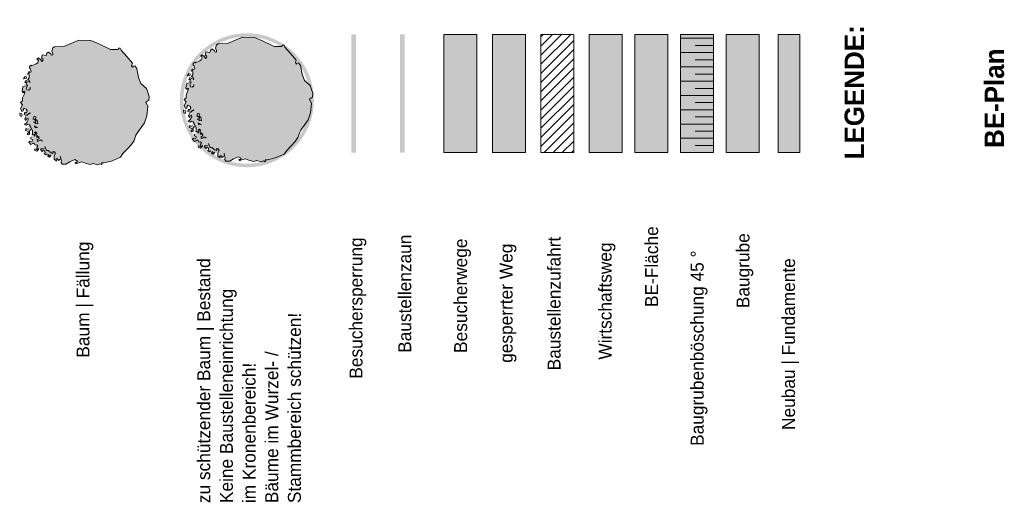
# Model space of a CAD drawing. Extents: x -22247 to 536407, y -187892 to 17509.
# Tile 74 of 75: x 536254 to 536406, y -187140 to -187065. Entities that reach past the tile are written whole.
import ezdxf
from ezdxf.lldxf.tags import DXFTag

# ---------------------------------------------------------------- set-up
doc = ezdxf.new("R2010")
doc.units = 0
doc.header["$LTSCALE"] = 50
doc.layers.get('0').update_dxf_attribs({"lineweight": 25})
doc.styles.add('ERSTELLTER_STIL_2', font='GOTHIC.TTF')
doc.styles.add('ERSTELLTER_STIL_3', font='txt')
tags = doc.linetypes.add('Abbruch 2', pattern='A,0,[1,452 04 Wandabwicklung Innen _ Süd1.shx,S=8.73016e-05,R=0,X=0,Y=0],-0.012,0', length=0.012).pattern_tags.tags
tags[14:15] = [DXFTag(74, 4), DXFTag(75, 0), DXFTag(340, '0'), DXFTag(46, 1.0), DXFTag(50, 0.0), DXFTag(44, 0.0), DXFTag(45, 0.0)]
tags[12:13] = [DXFTag(74, 4), DXFTag(75, 0), DXFTag(340, '0'), DXFTag(46, 1.0), DXFTag(50, 0.0), DXFTag(44, 0.0), DXFTag(45, 0.0)]

# ---------------------------------------------------------------- blocks, each defined once
blk = doc.blocks.new('-X434', base_point=(536.37692, -187.30736))
at = {"color": 32, "linetype": 'Continuous', "lineweight": 18, "ltscale": 0.00105, "true_color": 0xcd6000}
for p, q in [((536.36097, -187.06831), (536.35588, -187.06831)), ((536.36097, -187.06831), (536.35588, -187.06831)), ((536.36097, -187.06942), (536.35817, -187.06942)), ((536.36097, -187.06942), (536.35817, -187.06942)), ((536.36097, -187.07052), (536.35588, -187.07052)), ((536.36097, -187.07052), (536.35588, -187.07052)), ((536.36097, -187.07163), (536.35817, -187.07163)), ((536.36097, -187.07163), (536.35817, -187.07163)), ((536.36097, -187.07273), (536.35588, -187.07273)), ((536.36097, -187.07273), (536.35588, -187.07273)), ((536.36097, -187.07494), (536.35588, -187.07494)), ((536.36097, -187.07494), (536.35588, -187.07494)), ((536.36097, -187.07494), (536.35588, -187.07494)), ((536.36097, -187.07384), (536.35817, -187.07384)), ((536.36097, -187.07384), (536.35817, -187.07384)), ((536.36097, -187.07605), (536.35817, -187.07605)), ((536.36097, -187.07605), (536.35817, -187.07605)), ((536.36097, -187.07715), (536.35588, -187.07715)), ((536.36097, -187.07715), (536.35588, -187.07715)), ((536.36097, -187.07936), (536.35588, -187.07936)), ((536.36097, -187.07936), (536.35588, -187.07936)), ((536.36097, -187.07826), (536.35817, -187.07826)), ((536.36097, -187.07826), (536.35817, -187.07826)), ((536.36097, -187.08047), (536.35817, -187.08047)), ((536.36097, -187.08047), (536.35817, -187.08047)), ((536.36097, -187.08157), (536.35588, -187.08157)), ((536.36097, -187.08157), (536.35588, -187.08157)), ((536.36097, -187.08378), (536.35588, -187.08378)), ((536.36097, -187.08378), (536.35588, -187.08378)), ((536.36097, -187.08268), (536.35817, -187.08268)), ((536.36097, -187.08268), (536.35817, -187.08268)), ((536.36097, -187.08489), (536.35817, -187.08489)), ((536.36097, -187.08489), (536.35817, -187.08489))]:
    blk.add_line(p, q, dxfattribs=at)

msp = doc.modelspace()

# ---------------------------------------------------------------- hatches: boundary and pattern name
at = {"linetype": 'Continuous', "lineweight": 0, "ltscale": 0.00028561, "true_color": 0x191500}
msp.add_hatch(color=28, dxfattribs=at).paths.add_polyline_path([(536254.16, -187076.5), (536254.33, -187076.72), (536254.44, -187076.5), (536254.58, -187076.56), (536254.49, -187076.9), (536254.22, -187077.54), (536254.22, -187077.99), (536253.9, -187078.25), (536254.21, -187078.62), (536253.91, -187079.18), (536254.1, -187079.63), (536254.32, -187079.55), (536254.33, -187079.36), (536254.47, -187079.13), (536254.75, -187079.26), (536254.94, -187079.52), (536254.78, -187079.88), (536254.57, -187079.74), (536254.48, -187080.09), (536254.69, -187080.2), (536254.95, -187080.2), (536254.7, -187080.43), (536254.55, -187080.76), (536254.72, -187081.01), (536254.81, -187080.75), (536255.03, -187080.67), (536255.06, -187080.94), (536254.85, -187081.34), (536254.52, -187081.64), (536254.8, -187081.74), (536255.05, -187081.58), (536255.27, -187081.69), (536255.11, -187082.3), (536254.89, -187082.38), (536254.7, -187082.28), (536254.66, -187082.58), (536254.95, -187082.65), (536255.13, -187082.75), (536255.07, -187083.02), (536254.91, -187083.02), (536255.04, -187083.26), (536255.3, -187083.17), (536255.29, -187082.68), (536255.48, -187082.43), (536255.75, -187082.63), (536255.73, -187082.97), (536255.71, -187083.19), (536255.47, -187083.6), (536255.47, -187083.88), (536255.8, -187084.03), (536255.65, -187084.31), (536255.37, -187084.22), (536255.16, -187084.37), (536255.5, -187084.72), (536255.81, -187084.58), (536255.98, -187084.48), (536256.18, -187084.84), (536256.41, -187084.79), (536256.56, -187084.95), (536256.41, -187085.13), (536256.5, -187085.4), (536256.4, -187085.5), (536256.32, -187085.42), (536256.07, -187085.45), (536256.1, -187085.64), (536256.42, -187085.76), (536256.67, -187085.51), (536256.72, -187085.3), (536257.1, -187085.38), (536257, -187085.53), (536257.24, -187085.8), (536257.43, -187085.63), (536257.67, -187085.75), (536257.7, -187086.02), (536257.54, -187086.11), (536257.82, -187086.32), (536258.04, -187086.17), (536258.19, -187086.3), (536258.13, -187086.54), (536258.37, -187086.68), (536258.57, -187086.49), (536259.09, -187086.52), (536259.11, -187087.01), (536259.45, -187087.29), (536259.39, -187087.01), (536259.56, -187086.89), (536259.76, -187087.21), (536260.11, -187086.96), (536260.21, -187087.12), (536260.16, -187087.52), (536260.36, -187087.78), (536260.92, -187087.8), (536261.51, -187087.4), (536262.3, -187087.08), (536262.73, -187087.3), (536262.56, -187087.5), (536262.35, -187087.48), (536262.45, -187087.71), (536262.75, -187087.6), (536263.36, -187087.41), (536263.9, -187087.6), (536264.67, -187087.85), (536265.11, -187087.69), (536265.81, -187087.88), (536266.18, -187087.73), (536266.42, -187087.85), (536266.51, -187087.69), (536266.43, -187087.57), (536266.77, -187087.59), (536267.94, -187087.29), (536269.36, -187086.71), (536269.73, -187086.12), (536270.4, -187085.44), (536271.07, -187084.73), (536271.45, -187084.13), (536271.74, -187083.31), (536271.95, -187083), (536273.07, -187081.36), (536273.44, -187080.32), (536273.59, -187078.85), (536273.26, -187078.18), (536273.72, -187077.87), (536273.79, -187077.33), (536273.38, -187076.05), (536272.49, -187075.31), (536272.14, -187074.35), (536271.89, -187073), (536271.54, -187072.55), (536271.33, -187072.62), (536271.19, -187072.79), (536271.07, -187072.56), (536271.22, -187072.15), (536270.34, -187071.14), (536269.44, -187070.16), (536269.32, -187069.84), (536269.05, -187069.83), (536268.97, -187070.03), (536267.81, -187070.03), (536265.99, -187069.15), (536264.75, -187068.63), (536262.9, -187068.61), (536260.59, -187069.58), (536259.14, -187069.61), (536258.89, -187069.8), (536258.75, -187070.31), (536258.91, -187070.64), (536258.87, -187070.86), (536258.66, -187070.93), (536258.56, -187070.7), (536258.21, -187070.43), (536257.95, -187070.6), (536257.86, -187070.98), (536257.26, -187070.86), (536257.21, -187071.17), (536257.13, -187071.48), (536257.34, -187071.43), (536257.39, -187071.64), (536257.2, -187071.89), (536257.04, -187071.64), (536256.67, -187071.35), (536256.41, -187071.54), (536256.54, -187071.62), (536256.7, -187071.63), (536256.56, -187072.08), (536256.33, -187072.28), (536255.65, -187072.57), (536255.56, -187072.48), (536255.3, -187072.67), (536255.28, -187072.89), (536255.45, -187073.1), (536255.53, -187073.52), (536255.35, -187073.58), (536255.21, -187073.47), (536254.99, -187073.84), (536255.18, -187073.77), (536255.22, -187074.01), (536255.26, -187074.44), (536255.04, -187074.68), (536255.26, -187074.86), (536255.38, -187075.15), (536255.08, -187075.01), (536254.79, -187074.84), (536254.59, -187075.12), (536254.87, -187075.16), (536254.78, -187075.48), (536254.65, -187075.66), (536254.27, -187075.84)])
at = {"linetype": 'Continuous', "lineweight": 18, "ltscale": 0.00105, "true_color": 0x00a800}
h = msp.add_hatch(color=94, dxfattribs=at)
h.paths.add_polyline_path([(536299.24, -187077.89, 1), (536278.51, -187077.89, 1)])
h.paths.add_polyline_path([(536298.69, -187077.89, 1), (536279.06, -187077.89, 1)], flags=0)
at = {"linetype": 'Continuous', "lineweight": 0, "ltscale": 0.00028561, "true_color": 0x0c100b}
msp.add_hatch(color=88, dxfattribs=at).paths.add_polyline_path([(536279.45, -187076.03), (536279.63, -187076.25), (536279.74, -187076.04), (536279.88, -187076.09), (536279.78, -187076.44), (536279.52, -187077.08), (536279.51, -187077.52), (536279.19, -187077.79), (536279.51, -187078.16), (536279.21, -187078.72), (536279.39, -187079.17), (536279.61, -187079.09), (536279.62, -187078.9), (536279.77, -187078.67), (536280.04, -187078.8), (536280.23, -187079.06), (536280.07, -187079.41), (536279.87, -187079.28), (536279.77, -187079.62), (536279.99, -187079.73), (536280.24, -187079.73), (536280, -187079.96), (536279.85, -187080.29), (536280.01, -187080.54), (536280.1, -187080.29), (536280.32, -187080.21), (536280.35, -187080.47), (536280.14, -187080.88), (536279.81, -187081.17), (536280.1, -187081.27), (536280.35, -187081.11), (536280.56, -187081.22), (536280.4, -187081.83), (536280.18, -187081.91), (536280, -187081.81), (536279.95, -187082.11), (536280.24, -187082.19), (536280.43, -187082.29), (536280.36, -187082.55), (536280.2, -187082.56), (536280.34, -187082.8), (536280.6, -187082.7), (536280.58, -187082.22), (536280.77, -187081.97), (536281.05, -187082.16), (536281.02, -187082.5), (536281, -187082.72), (536280.76, -187083.13), (536280.76, -187083.42), (536281.1, -187083.56), (536280.94, -187083.84), (536280.67, -187083.75), (536280.45, -187083.9), (536280.79, -187084.26), (536281.1, -187084.11), (536281.27, -187084.02), (536281.48, -187084.38), (536281.7, -187084.33), (536281.85, -187084.49), (536281.71, -187084.67), (536281.79, -187084.93), (536281.69, -187085.03), (536281.61, -187084.95), (536281.36, -187084.98), (536281.39, -187085.18), (536281.71, -187085.29), (536281.96, -187085.04), (536282.01, -187084.83), (536282.39, -187084.92), (536282.29, -187085.06), (536282.53, -187085.33), (536282.72, -187085.17), (536282.96, -187085.28), (536282.99, -187085.55), (536282.83, -187085.65), (536283.12, -187085.86), (536283.33, -187085.7), (536283.49, -187085.84), (536283.43, -187086.07), (536283.66, -187086.21), (536283.86, -187086.02), (536284.38, -187086.06), (536284.4, -187086.54), (536284.74, -187086.82), (536284.68, -187086.55), (536284.86, -187086.42), (536285.06, -187086.75), (536285.41, -187086.49), (536285.51, -187086.66), (536285.46, -187087.05), (536285.65, -187087.31), (536286.22, -187087.33), (536286.81, -187086.94), (536287.59, -187086.62), (536288.02, -187086.84), (536287.86, -187087.03), (536287.64, -187087.02), (536287.75, -187087.25), (536288.04, -187087.13), (536288.66, -187086.94), (536289.19, -187087.14), (536289.96, -187087.38), (536290.4, -187087.23), (536291.1, -187087.42), (536291.47, -187087.26), (536291.72, -187087.39), (536291.81, -187087.23), (536291.72, -187087.1), (536292.06, -187087.13), (536293.23, -187086.82), (536294.65, -187086.24), (536295.03, -187085.65), (536295.69, -187084.97), (536296.36, -187084.26), (536296.74, -187083.66), (536297.04, -187082.85), (536297.24, -187082.54), (536298.37, -187080.9), (536298.73, -187079.86), (536298.89, -187078.38), (536298.55, -187077.72), (536299.02, -187077.41), (536299.09, -187076.86), (536298.67, -187075.59), (536297.78, -187074.84), (536297.44, -187073.88), (536297.18, -187072.53), (536296.84, -187072.08), (536296.62, -187072.15), (536296.48, -187072.32), (536296.37, -187072.1), (536296.52, -187071.69), (536295.63, -187070.67), (536294.73, -187069.69), (536294.62, -187069.37), (536294.34, -187069.36), (536294.27, -187069.57), (536293.11, -187069.56), (536291.28, -187068.68), (536290.04, -187068.17), (536288.19, -187068.15), (536285.88, -187069.12), (536284.43, -187069.15), (536284.18, -187069.33), (536284.04, -187069.84), (536284.2, -187070.18), (536284.16, -187070.4), (536283.96, -187070.46), (536283.85, -187070.24), (536283.51, -187069.96), (536283.25, -187070.13), (536283.15, -187070.52), (536282.55, -187070.4), (536282.5, -187070.71), (536282.42, -187071.02), (536282.63, -187070.97), (536282.68, -187071.18), (536282.5, -187071.43), (536282.33, -187071.18), (536281.96, -187070.88), (536281.7, -187071.08), (536281.83, -187071.15), (536281.99, -187071.17), (536281.86, -187071.61), (536281.62, -187071.81), (536280.94, -187072.11), (536280.85, -187072.01), (536280.59, -187072.2), (536280.57, -187072.42), (536280.75, -187072.63), (536280.82, -187073.05), (536280.64, -187073.11), (536280.5, -187073.01), (536280.28, -187073.37), (536280.47, -187073.31), (536280.51, -187073.55), (536280.55, -187073.97), (536280.34, -187074.21), (536280.56, -187074.39), (536280.67, -187074.69), (536280.37, -187074.55), (536280.08, -187074.38), (536279.89, -187074.66), (536280.16, -187074.69), (536280.08, -187075.01), (536279.95, -187075.19), (536279.56, -187075.37)])
at = {"linetype": 'Continuous', "lineweight": 18, "ltscale": 0.00105, "true_color": 0x0069e6}
msp.add_hatch(color=152, dxfattribs=at).paths.add_polyline_path([(536305.75, -187085.99), (536305.75, -187067.72), (536305.03, -187067.72), (536305.03, -187085.99)])
at = {"linetype": 'Continuous', "lineweight": 18, "ltscale": 0.00105, "true_color": 0xffa800}
msp.add_hatch(color=40, dxfattribs=at).paths.add_polyline_path([(536313.28, -187085.99), (536313.28, -187067.72), (536312.56, -187067.72), (536312.56, -187085.99)])
at = {"linetype": 'Continuous', "lineweight": 0, "ltscale": 0.00028561, "true_color": 0x001c3f}
msp.add_hatch(color=168, dxfattribs=at).paths.add_polyline_path([(536324.4, -187067.72), (536324.4, -187085.99), (536319.31, -187085.99), (536319.31, -187067.72)])
at = {"linetype": 'Continuous', "lineweight": 0, "ltscale": 0.00028561, "true_color": 0x3d0000}
msp.add_hatch(color=18, dxfattribs=at).paths.add_polyline_path([(536331.93, -187067.72), (536331.93, -187085.99), (536326.84, -187085.99), (536326.84, -187067.72)])
at = {"linetype": 'Continuous', "lineweight": 18, "ltscale": 0.00105, "true_color": 0xffa800}
h = msp.add_hatch(dxfattribs=at)
h.set_pattern_fill('Planung_Abstandsfläche_0014', color=40, scale=1000, style=0, pattern_type=2)
h.set_pattern_definition([(45, (536336.8602, -187076.8558), (-0.70711, 0.70711), [])])
h.paths.add_polyline_path([(536339.41, -187067.72), (536339.41, -187085.99), (536334.31, -187085.99), (536334.31, -187067.72)])
at = {"linetype": 'Continuous', "lineweight": 0, "ltscale": 0.00028561, "true_color": 0x543700}
msp.add_hatch(color=48, dxfattribs=at).paths.add_polyline_path([(536346.88, -187067.72), (536346.88, -187085.99), (536341.79, -187085.99), (536341.79, -187067.72)])
at = {"linetype": 'Continuous', "lineweight": 0, "ltscale": 0.00028561, "true_color": 0x3d3d00}
msp.add_hatch(color=48, dxfattribs=at).paths.add_polyline_path([(536353.93, -187067.72), (536353.93, -187085.99), (536348.83, -187085.99), (536348.83, -187067.72)])
at = {"linetype": 'Continuous', "lineweight": 0, "ltscale": 0.00028561, "true_color": 0x140900}
for points in [[(536360.97, -187067.72), (536360.97, -187085.99), (536355.88, -187085.99), (536355.88, -187067.72)], [(536368.02, -187067.72), (536368.02, -187085.99), (536362.93, -187085.99), (536362.93, -187067.72)]]:
    msp.add_hatch(color=18, dxfattribs=at).paths.add_polyline_path(points)
at = {"linetype": 'Continuous', "lineweight": 13, "ltscale": 0.00028561}
msp.add_hatch(color=7, dxfattribs=at).paths.add_polyline_path([(536374.31, -187067.72), (536374.31, -187085.99), (536370.96, -187085.99), (536370.96, -187067.72)])
at = {"linetype": 'Continuous', "lineweight": 18, "ltscale": 0.00105, "true_color": 0x6d7e59}
msp.add_hatch(color=67, dxfattribs=at).paths.add_polyline_path([(536289.39, -187076.48, 1), (536288.36, -187079.3, 1)])
at = {"linetype": 'Continuous', "lineweight": 18, "ltscale": 0.00105, "true_color": 0xcdad00}
msp.add_hatch(color=42, dxfattribs=at).paths.add_polyline_path([(536264.1, -187076.95, 1), (536263.07, -187079.77, 1)])

# ---------------------------------------------------------------- linework, layer by layer
at = {"color": 40, "linetype": 'Abbruch 2', "lineweight": 18, "ltscale": 0.00105, "true_color": 0xffd600}
for p, q in [((536262.9, -187068.61), (536260.59, -187069.58)), ((536264.75, -187068.63), (536262.9, -187068.61)), ((536265.99, -187069.15), (536264.75, -187068.63)), ((536258.21, -187070.43), (536257.95, -187070.6)), ((536258.56, -187070.7), (536258.21, -187070.43)), ((536258.89, -187069.8), (536258.75, -187070.31)), ((536258.75, -187070.31), (536258.91, -187070.64)), ((536259.14, -187069.61), (536258.89, -187069.8)), ((536260.59, -187069.58), (536259.14, -187069.61)), ((536267.81, -187070.03), (536265.99, -187069.15)), ((536268.97, -187070.03), (536267.81, -187070.03)), ((536269.05, -187069.83), (536268.97, -187070.03)), ((536269.32, -187069.84), (536269.05, -187069.83)), ((536269.44, -187070.16), (536269.32, -187069.84)), ((536270.34, -187071.14), (536269.44, -187070.16)), ((536256.67, -187071.35), (536256.41, -187071.54)), ((536256.41, -187071.54), (536256.54, -187071.62)), ((536256.54, -187071.62), (536256.7, -187071.63)), ((536256.7, -187071.63), (536256.56, -187072.08)), ((536257.04, -187071.64), (536256.67, -187071.35)), ((536257.2, -187071.89), (536257.04, -187071.64)), ((536257.21, -187071.17), (536257.13, -187071.48)), ((536257.13, -187071.48), (536257.34, -187071.43)), ((536257.39, -187071.64), (536257.2, -187071.89)), ((536257.26, -187070.86), (536257.21, -187071.17)), ((536257.86, -187070.98), (536257.26, -187070.86)), ((536257.34, -187071.43), (536257.39, -187071.64)), ((536257.95, -187070.6), (536257.86, -187070.98)), ((536258.66, -187070.93), (536258.56, -187070.7)), ((536258.87, -187070.86), (536258.66, -187070.93)), ((536258.91, -187070.64), (536258.87, -187070.86)), ((536271.22, -187072.15), (536270.34, -187071.14)), ((536255.21, -187073.47), (536254.99, -187073.84)), ((536255.35, -187073.58), (536255.21, -187073.47)), ((536255.3, -187072.67), (536255.28, -187072.89)), ((536255.28, -187072.89), (536255.45, -187073.1)), ((536255.56, -187072.48), (536255.3, -187072.67)), ((536255.45, -187073.1), (536255.53, -187073.52)), ((536255.65, -187072.57), (536255.56, -187072.48)), ((536256.33, -187072.28), (536255.65, -187072.57)), ((536256.56, -187072.08), (536256.33, -187072.28)), ((536271.07, -187072.56), (536271.22, -187072.15)), ((536271.19, -187072.79), (536271.07, -187072.56)), ((536271.33, -187072.62), (536271.19, -187072.79)), ((536271.54, -187072.55), (536271.33, -187072.62)), ((536271.89, -187073), (536271.54, -187072.55)), ((536272.14, -187074.35), (536271.89, -187073)), ((536254.35, -187074.56), (536254.6, -187074.23)), ((536254.78, -187074.52), (536254.35, -187074.56)), ((536254.79, -187074.84), (536254.59, -187075.12)), ((536254.6, -187074.23), (536254.85, -187074.32)), ((536254.85, -187074.32), (536254.78, -187074.52)), ((536255.08, -187075.01), (536254.79, -187074.84)), ((536254.99, -187073.84), (536255.18, -187073.77)), ((536255.26, -187074.44), (536255.04, -187074.68)), ((536255.04, -187074.68), (536255.26, -187074.86)), ((536255.18, -187073.77), (536255.22, -187074.01)), ((536255.22, -187074.01), (536255.26, -187074.44)), ((536255.26, -187074.86), (536255.38, -187075.15)), ((536255.53, -187073.52), (536255.35, -187073.58)), ((536272.49, -187075.31), (536272.14, -187074.35)), ((536254.27, -187075.84), (536254.16, -187076.5)), ((536254.16, -187076.5), (536254.33, -187076.72)), ((536254.65, -187075.66), (536254.27, -187075.84)), ((536254.33, -187076.72), (536254.44, -187076.5)), ((536254.44, -187076.5), (536254.58, -187076.56)), ((536254.59, -187075.12), (536254.87, -187075.16)), ((536254.99, -187075.62), (536254.77, -187076.05)), ((536254.77, -187076.05), (536254.88, -187076.28)), ((536254.87, -187075.16), (536254.78, -187075.48)), ((536254.78, -187075.48), (536254.99, -187075.62)), ((536254.88, -187076.28), (536255.18, -187076.32)), ((536255.38, -187075.15), (536255.08, -187075.01)), ((536255.18, -187076.32), (536255.37, -187076.14)), ((536255.37, -187076.14), (536255.4, -187075.89)), ((536273.38, -187076.05), (536272.49, -187075.31)), ((536273.79, -187077.33), (536273.38, -187076.05)), ((536254.22, -187077.99), (536253.9, -187078.25)), ((536254.49, -187076.9), (536254.22, -187077.54)), ((536254.22, -187077.54), (536254.22, -187077.99)), ((536254.58, -187076.56), (536254.49, -187076.9)), ((536273.26, -187078.18), (536273.72, -187077.87)), ((536273.72, -187077.87), (536273.79, -187077.33)), ((536253.9, -187078.25), (536254.21, -187078.62)), ((536254.21, -187078.62), (536253.91, -187079.18)), ((536253.91, -187079.18), (536254.1, -187079.63)), ((536254.1, -187079.63), (536254.32, -187079.55)), ((536254.32, -187079.55), (536254.33, -187079.36)), ((536254.33, -187079.36), (536254.47, -187079.13)), ((536254.47, -187079.13), (536254.75, -187079.26)), ((536254.75, -187079.26), (536254.94, -187079.52)), ((536254.94, -187079.52), (536254.78, -187079.88)), ((536273.59, -187078.85), (536273.26, -187078.18)), ((536273.44, -187080.32), (536273.59, -187078.85)), ((536253.83, -187080.31), (536253.77, -187079.91)), ((536253.77, -187079.91), (536254.05, -187079.94)), ((536254.07, -187080.42), (536253.83, -187080.31)), ((536254.05, -187079.94), (536254.16, -187080.17)), ((536254.16, -187080.17), (536254.07, -187080.42)), ((536254.57, -187079.74), (536254.48, -187080.09)), ((536254.48, -187080.09), (536254.69, -187080.2)), ((536254.7, -187080.43), (536254.55, -187080.76)), ((536254.55, -187080.76), (536254.72, -187081.01)), ((536254.78, -187079.88), (536254.57, -187079.74)), ((536254.69, -187080.2), (536254.95, -187080.2)), ((536254.72, -187081.01), (536254.81, -187080.75)), ((536254.81, -187080.75), (536255.03, -187080.67)), ((536255.06, -187080.94), (536254.85, -187081.34)), ((536254.95, -187080.2), (536255.15, -187079.98)), ((536255.03, -187080.67), (536255.06, -187080.94)), ((536255.15, -187079.98), (536255.34, -187079.83)), ((536255.34, -187079.83), (536255.38, -187079.97)), ((536255.88, -187080.76), (536256, -187080.36)), ((536256.25, -187081.02), (536255.88, -187080.76)), ((536256, -187080.36), (536256.3, -187080.52)), ((536256.21, -187081.27), (536256.25, -187081.02)), ((536256.23, -187080.71), (536256.22, -187080.81)), ((536256.22, -187080.81), (536256.46, -187081)), ((536256.3, -187080.52), (536256.23, -187080.71)), ((536256.46, -187081), (536256.52, -187081.28)), ((536273.07, -187081.36), (536273.44, -187080.32)), ((536254.85, -187081.34), (536254.52, -187081.64)), ((536254.52, -187081.64), (536254.8, -187081.74)), ((536254.66, -187082.58), (536254.7, -187082.28)), ((536254.95, -187082.65), (536254.66, -187082.58)), ((536254.7, -187082.28), (536254.89, -187082.38)), ((536254.8, -187081.74), (536255.05, -187081.58)), ((536254.89, -187082.38), (536255.11, -187082.3)), ((536255.05, -187081.58), (536255.27, -187081.69)), ((536255.27, -187081.69), (536255.46, -187081.95)), ((536255.48, -187082.43), (536255.29, -187082.68)), ((536255.46, -187081.95), (536255.75, -187082.63)), ((536256.26, -187081.5), (536255.96, -187081.23)), ((536255.96, -187081.23), (536256.21, -187081.27)), ((536256.18, -187082.15), (536256.07, -187081.85)), ((536256.07, -187081.85), (536256.52, -187082.11)), ((536256.52, -187082.11), (536256.18, -187082.15)), ((536256.56, -187081.53), (536256.26, -187081.5)), ((536256.52, -187081.28), (536256.56, -187081.53)), ((536271.95, -187083), (536273.07, -187081.36)), ((536255.04, -187083.26), (536254.91, -187083.02)), ((536254.91, -187083.02), (536255.07, -187083.02)), ((536255.13, -187082.75), (536254.95, -187082.65)), ((536255.3, -187083.17), (536255.04, -187083.26)), ((536255.07, -187083.02), (536255.13, -187082.75)), ((536255.29, -187082.68), (536255.3, -187083.17)), ((536255.47, -187083.88), (536255.47, -187083.6)), ((536255.8, -187084.03), (536255.47, -187083.88)), ((536255.65, -187084.31), (536255.8, -187084.03)), ((536255.73, -187082.97), (536255.71, -187083.19)), ((536255.71, -187083.19), (536255.94, -187083.17)), ((536255.75, -187082.63), (536255.73, -187082.97)), ((536255.94, -187083.17), (536256.13, -187083.44)), ((536256.04, -187082.89), (536256.23, -187082.8)), ((536256.22, -187083.02), (536256.04, -187082.89)), ((536256.13, -187083.44), (536256.22, -187083.02)), ((536256.23, -187082.8), (536256.43, -187082.97)), ((536256.43, -187082.97), (536256.38, -187083.27)), ((536256.38, -187083.27), (536256.56, -187083.4)), ((536256.56, -187083.4), (536256.38, -187083.62)), ((536256.38, -187083.62), (536256.61, -187083.61)), ((536256.77, -187083.79), (536256.49, -187084.01)), ((536256.49, -187084.01), (536256.52, -187084.28)), ((536256.61, -187083.61), (536256.75, -187083.5)), ((536256.72, -187084.19), (536257.04, -187083.99)), ((536256.75, -187083.5), (536256.77, -187083.79)), ((536257.04, -187083.99), (536257.3, -187084.24)), ((536271.07, -187084.73), (536271.45, -187084.13)), ((536271.45, -187084.13), (536271.74, -187083.31)), ((536271.74, -187083.31), (536271.95, -187083)), ((536255.16, -187084.37), (536255.37, -187084.22)), ((536255.5, -187084.72), (536255.16, -187084.37)), ((536255.37, -187084.22), (536255.65, -187084.31)), ((536255.81, -187084.58), (536255.5, -187084.72)), ((536255.98, -187084.48), (536255.81, -187084.58)), ((536256.18, -187084.84), (536255.98, -187084.48)), ((536256.07, -187085.45), (536256.32, -187085.42)), ((536256.1, -187085.64), (536256.07, -187085.45)), ((536256.42, -187085.76), (536256.1, -187085.64)), ((536256.41, -187084.79), (536256.18, -187084.84)), ((536256.32, -187085.42), (536256.4, -187085.5)), ((536256.4, -187085.5), (536256.5, -187085.4)), ((536256.56, -187084.95), (536256.41, -187084.79)), ((536256.41, -187085.13), (536256.56, -187084.95)), ((536256.5, -187085.4), (536256.41, -187085.13)), ((536256.67, -187085.51), (536256.42, -187085.76)), ((536256.52, -187084.28), (536256.72, -187084.19)), ((536256.72, -187085.3), (536256.67, -187085.51)), ((536257, -187085.53), (536257.1, -187085.38)), ((536257.24, -187085.8), (536257, -187085.53)), ((536257.1, -187085.38), (536257.36, -187085.4)), ((536257.43, -187085.63), (536257.24, -187085.8)), ((536257.36, -187085.4), (536257.62, -187085.31)), ((536257.67, -187085.75), (536257.43, -187085.63)), ((536257.65, -187085.04), (536257.91, -187085.65)), ((536257.91, -187085.65), (536258.18, -187085.68)), ((536269.73, -187086.12), (536270.4, -187085.44)), ((536270.4, -187085.44), (536271.07, -187084.73)), ((536257.54, -187086.11), (536257.7, -187086.02)), ((536257.82, -187086.32), (536257.54, -187086.11)), ((536257.7, -187086.02), (536257.67, -187085.75)), ((536258.04, -187086.17), (536257.82, -187086.32)), ((536258.13, -187086.54), (536258.19, -187086.3)), ((536258.37, -187086.68), (536258.13, -187086.54)), ((536258.18, -187085.68), (536258.63, -187086.04)), ((536258.19, -187086.3), (536258.33, -187086.43)), ((536258.33, -187086.43), (536258.49, -187086.41)), ((536258.57, -187086.49), (536258.37, -187086.68)), ((536258.49, -187086.41), (536258.57, -187086.49)), ((536258.63, -187086.04), (536258.84, -187086.15)), ((536258.84, -187086.15), (536258.97, -187085.97)), ((536258.97, -187085.97), (536258.87, -187085.81)), ((536258.87, -187085.81), (536259.17, -187085.88)), ((536259.29, -187086.15), (536259.09, -187086.52)), ((536259.09, -187086.52), (536259.11, -187087.01)), ((536259.11, -187087.01), (536259.45, -187087.29)), ((536259.17, -187085.88), (536259.29, -187086.15)), ((536259.39, -187087.01), (536259.56, -187086.89)), ((536259.45, -187087.29), (536259.39, -187087.01)), ((536259.56, -187086.89), (536259.76, -187087.21)), ((536259.76, -187087.21), (536260.11, -187086.96)), ((536260.11, -187086.96), (536260.08, -187086.53)), ((536260.21, -187087.12), (536260.16, -187087.52)), ((536261.51, -187087.4), (536262.3, -187087.08)), ((536262.3, -187087.08), (536262.73, -187087.3)), ((536267.94, -187087.29), (536269.36, -187086.71)), ((536269.36, -187086.71), (536269.73, -187086.12)), ((536260.16, -187087.52), (536260.36, -187087.78)), ((536260.36, -187087.78), (536260.92, -187087.8)), ((536260.92, -187087.8), (536261.51, -187087.4)), ((536262.56, -187087.5), (536262.35, -187087.48)), ((536262.35, -187087.48), (536262.45, -187087.71)), ((536262.45, -187087.71), (536262.75, -187087.6)), ((536262.73, -187087.3), (536262.56, -187087.5)), ((536262.75, -187087.6), (536263.36, -187087.41)), ((536263.36, -187087.41), (536263.9, -187087.6)), ((536263.9, -187087.6), (536264.67, -187087.85)), ((536264.67, -187087.85), (536265.11, -187087.69)), ((536265.11, -187087.69), (536265.81, -187087.88)), ((536265.81, -187087.88), (536266.18, -187087.73)), ((536266.18, -187087.73), (536266.42, -187087.85)), ((536266.42, -187087.85), (536266.51, -187087.69)), ((536266.51, -187087.69), (536266.43, -187087.57)), ((536266.43, -187087.57), (536266.77, -187087.59)), ((536266.77, -187087.59), (536267.94, -187087.29))]:
    msp.add_line(p, q, dxfattribs=at)
at = {"color": 73, "linetype": 'Continuous', "lineweight": 18, "ltscale": 0.00105, "true_color": 0x8fa873}
for p, q in [((536288.19, -187068.15), (536285.88, -187069.12)), ((536290.04, -187068.17), (536288.19, -187068.15)), ((536291.28, -187068.68), (536290.04, -187068.17)), ((536293.11, -187069.56), (536291.28, -187068.68)), ((536282.55, -187070.4), (536282.5, -187070.71)), ((536283.15, -187070.52), (536282.55, -187070.4)), ((536283.25, -187070.13), (536283.15, -187070.52)), ((536283.51, -187069.96), (536283.25, -187070.13)), ((536283.85, -187070.24), (536283.51, -187069.96)), ((536283.96, -187070.46), (536283.85, -187070.24)), ((536284.16, -187070.4), (536283.96, -187070.46)), ((536284.18, -187069.33), (536284.04, -187069.84)), ((536284.04, -187069.84), (536284.2, -187070.18)), ((536284.2, -187070.18), (536284.16, -187070.4)), ((536284.43, -187069.15), (536284.18, -187069.33)), ((536285.88, -187069.12), (536284.43, -187069.15)), ((536294.27, -187069.57), (536293.11, -187069.56)), ((536294.34, -187069.36), (536294.27, -187069.57)), ((536294.62, -187069.37), (536294.34, -187069.36)), ((536294.73, -187069.69), (536294.62, -187069.37)), ((536295.63, -187070.67), (536294.73, -187069.69)), ((536281.62, -187071.81), (536280.94, -187072.11)), ((536281.86, -187071.61), (536281.62, -187071.81)), ((536281.96, -187070.88), (536281.7, -187071.08)), ((536281.7, -187071.08), (536281.83, -187071.15)), ((536281.83, -187071.15), (536281.99, -187071.17)), ((536281.99, -187071.17), (536281.86, -187071.61)), ((536282.33, -187071.18), (536281.96, -187070.88)), ((536282.5, -187071.43), (536282.33, -187071.18)), ((536282.5, -187070.71), (536282.42, -187071.02)), ((536282.42, -187071.02), (536282.63, -187070.97)), ((536282.68, -187071.18), (536282.5, -187071.43)), ((536282.63, -187070.97), (536282.68, -187071.18)), ((536296.52, -187071.69), (536295.63, -187070.67)), ((536296.37, -187072.1), (536296.52, -187071.69)), ((536280.5, -187073.01), (536280.28, -187073.37)), ((536280.28, -187073.37), (536280.47, -187073.31)), ((536280.47, -187073.31), (536280.51, -187073.55)), ((536280.64, -187073.11), (536280.5, -187073.01)), ((536280.59, -187072.2), (536280.57, -187072.42)), ((536280.57, -187072.42), (536280.75, -187072.63)), ((536280.85, -187072.01), (536280.59, -187072.2)), ((536280.82, -187073.05), (536280.64, -187073.11)), ((536280.75, -187072.63), (536280.82, -187073.05)), ((536280.94, -187072.11), (536280.85, -187072.01)), ((536296.48, -187072.32), (536296.37, -187072.1)), ((536296.62, -187072.15), (536296.48, -187072.32)), ((536296.84, -187072.08), (536296.62, -187072.15)), ((536297.18, -187072.53), (536296.84, -187072.08)), ((536297.44, -187073.88), (536297.18, -187072.53)), ((536279.65, -187074.09), (536279.89, -187073.77)), ((536280.07, -187074.06), (536279.65, -187074.09)), ((536279.89, -187073.77), (536280.15, -187073.86)), ((536280.08, -187074.38), (536279.89, -187074.66)), ((536279.89, -187074.66), (536280.16, -187074.69)), ((536280.15, -187073.86), (536280.07, -187074.06)), ((536280.37, -187074.55), (536280.08, -187074.38)), ((536280.16, -187074.69), (536280.08, -187075.01)), ((536280.55, -187073.97), (536280.34, -187074.21)), ((536280.34, -187074.21), (536280.56, -187074.39)), ((536280.67, -187074.69), (536280.37, -187074.55)), ((536280.51, -187073.55), (536280.55, -187073.97)), ((536280.56, -187074.39), (536280.67, -187074.69)), ((536297.78, -187074.84), (536297.44, -187073.88)), ((536298.67, -187075.59), (536297.78, -187074.84)), ((536279.56, -187075.37), (536279.45, -187076.03)), ((536279.45, -187076.03), (536279.63, -187076.25)), ((536279.78, -187076.44), (536279.52, -187077.08)), ((536279.95, -187075.19), (536279.56, -187075.37)), ((536279.63, -187076.25), (536279.74, -187076.04)), ((536279.74, -187076.04), (536279.88, -187076.09)), ((536279.88, -187076.09), (536279.78, -187076.44)), ((536280.28, -187075.15), (536280.06, -187075.58)), ((536280.06, -187075.58), (536280.17, -187075.81)), ((536280.08, -187075.01), (536280.28, -187075.15)), ((536280.17, -187075.81), (536280.47, -187075.86)), ((536280.47, -187075.86), (536280.67, -187075.67)), ((536280.67, -187075.67), (536280.69, -187075.43)), ((536299.09, -187076.86), (536298.67, -187075.59)), ((536279.51, -187077.52), (536279.19, -187077.79)), ((536279.19, -187077.79), (536279.51, -187078.16)), ((536279.52, -187077.08), (536279.51, -187077.52)), ((536298.55, -187077.72), (536299.02, -187077.41)), ((536298.89, -187078.38), (536298.55, -187077.72)), ((536299.02, -187077.41), (536299.09, -187076.86)), ((536279.12, -187079.85), (536279.07, -187079.45)), ((536279.07, -187079.45), (536279.35, -187079.47)), ((536279.51, -187078.16), (536279.21, -187078.72)), ((536279.21, -187078.72), (536279.39, -187079.17)), ((536279.35, -187079.47), (536279.46, -187079.7)), ((536279.39, -187079.17), (536279.61, -187079.09)), ((536279.61, -187079.09), (536279.62, -187078.9)), ((536279.62, -187078.9), (536279.77, -187078.67)), ((536279.77, -187078.67), (536280.04, -187078.8)), ((536279.87, -187079.28), (536279.77, -187079.62)), ((536280.07, -187079.41), (536279.87, -187079.28)), ((536280.04, -187078.8), (536280.23, -187079.06)), ((536280.23, -187079.06), (536280.07, -187079.41)), ((536280.24, -187079.73), (536280.45, -187079.52)), ((536280.45, -187079.52), (536280.63, -187079.36)), ((536280.63, -187079.36), (536280.67, -187079.51)), ((536298.73, -187079.86), (536298.89, -187078.38)), ((536279.36, -187079.95), (536279.12, -187079.85)), ((536279.46, -187079.7), (536279.36, -187079.95)), ((536279.77, -187079.62), (536279.99, -187079.73)), ((536280.14, -187080.88), (536279.81, -187081.17)), ((536280, -187079.96), (536279.85, -187080.29)), ((536279.85, -187080.29), (536280.01, -187080.54)), ((536279.99, -187079.73), (536280.24, -187079.73)), ((536280.01, -187080.54), (536280.1, -187080.29)), ((536280.1, -187080.29), (536280.32, -187080.21)), ((536280.35, -187080.47), (536280.14, -187080.88)), ((536280.32, -187080.21), (536280.35, -187080.47)), ((536281.17, -187080.29), (536281.29, -187079.9)), ((536281.54, -187080.56), (536281.17, -187080.29)), ((536281.55, -187081.03), (536281.26, -187080.77)), ((536281.26, -187080.77), (536281.5, -187080.8)), ((536281.29, -187079.9), (536281.59, -187080.06)), ((536281.5, -187080.8), (536281.54, -187080.56)), ((536281.53, -187080.24), (536281.52, -187080.34)), ((536281.52, -187080.34), (536281.76, -187080.53)), ((536281.59, -187080.06), (536281.53, -187080.24)), ((536281.85, -187081.06), (536281.55, -187081.03)), ((536281.76, -187080.53), (536281.81, -187080.81)), ((536281.81, -187080.81), (536281.85, -187081.06)), ((536297.24, -187082.54), (536298.37, -187080.9)), ((536298.37, -187080.9), (536298.73, -187079.86)), ((536279.81, -187081.17), (536280.1, -187081.27)), ((536279.95, -187082.11), (536280, -187081.81)), ((536280.24, -187082.19), (536279.95, -187082.11)), ((536280, -187081.81), (536280.18, -187081.91)), ((536280.1, -187081.27), (536280.35, -187081.11)), ((536280.18, -187081.91), (536280.4, -187081.83)), ((536280.2, -187082.56), (536280.36, -187082.55)), ((536280.34, -187082.8), (536280.2, -187082.56)), ((536280.43, -187082.29), (536280.24, -187082.19)), ((536280.35, -187081.11), (536280.56, -187081.22)), ((536280.36, -187082.55), (536280.43, -187082.29)), ((536280.56, -187081.22), (536280.75, -187081.48)), ((536280.77, -187081.97), (536280.58, -187082.22)), ((536280.58, -187082.22), (536280.6, -187082.7)), ((536280.75, -187081.48), (536281.05, -187082.16)), ((536281.02, -187082.5), (536281, -187082.72)), ((536281.05, -187082.16), (536281.02, -187082.5)), ((536281.33, -187082.43), (536281.53, -187082.34)), ((536281.51, -187082.55), (536281.33, -187082.43)), ((536281.48, -187081.68), (536281.36, -187081.38)), ((536281.36, -187081.38), (536281.81, -187081.64)), ((536281.42, -187082.97), (536281.51, -187082.55)), ((536281.81, -187081.64), (536281.48, -187081.68)), ((536281.53, -187082.34), (536281.72, -187082.5)), ((536281.72, -187082.5), (536281.67, -187082.81)), ((536297.04, -187082.85), (536297.24, -187082.54)), ((536280.6, -187082.7), (536280.34, -187082.8)), ((536280.45, -187083.9), (536280.67, -187083.75)), ((536280.79, -187084.26), (536280.45, -187083.9)), ((536280.67, -187083.75), (536280.94, -187083.84)), ((536280.76, -187083.42), (536280.76, -187083.13)), ((536281.1, -187083.56), (536280.76, -187083.42)), ((536281.1, -187084.11), (536280.79, -187084.26)), ((536280.94, -187083.84), (536281.1, -187083.56)), ((536281, -187082.72), (536281.23, -187082.71)), ((536281.27, -187084.02), (536281.1, -187084.11)), ((536281.23, -187082.71), (536281.42, -187082.97)), ((536281.48, -187084.38), (536281.27, -187084.02)), ((536281.67, -187082.81), (536281.85, -187082.93)), ((536281.85, -187082.93), (536281.67, -187083.16)), ((536281.67, -187083.16), (536281.9, -187083.14)), ((536282.06, -187083.33), (536281.79, -187083.55)), ((536281.79, -187083.55), (536281.82, -187083.81)), ((536281.82, -187083.81), (536282.01, -187083.73)), ((536281.9, -187083.14), (536282.04, -187083.03)), ((536282.01, -187083.73), (536282.34, -187083.53)), ((536282.04, -187083.03), (536282.06, -187083.33)), ((536282.34, -187083.53), (536282.6, -187083.78)), ((536296.36, -187084.26), (536296.74, -187083.66)), ((536296.74, -187083.66), (536297.04, -187082.85)), ((536281.36, -187084.98), (536281.61, -187084.95)), ((536281.39, -187085.18), (536281.36, -187084.98)), ((536281.71, -187085.29), (536281.39, -187085.18)), ((536281.7, -187084.33), (536281.48, -187084.38)), ((536281.61, -187084.95), (536281.69, -187085.03)), ((536281.69, -187085.03), (536281.79, -187084.93)), ((536281.85, -187084.49), (536281.7, -187084.33)), ((536281.71, -187084.67), (536281.85, -187084.49)), ((536281.79, -187084.93), (536281.71, -187084.67)), ((536281.96, -187085.04), (536281.71, -187085.29)), ((536282.01, -187084.83), (536281.96, -187085.04)), ((536282.29, -187085.06), (536282.39, -187084.92)), ((536282.53, -187085.33), (536282.29, -187085.06)), ((536282.39, -187084.92), (536282.65, -187084.93)), ((536282.72, -187085.17), (536282.53, -187085.33)), ((536282.65, -187084.93), (536282.91, -187084.85)), ((536282.96, -187085.28), (536282.72, -187085.17)), ((536282.83, -187085.65), (536282.99, -187085.55)), ((536283.12, -187085.86), (536282.83, -187085.65)), ((536282.94, -187084.58), (536283.2, -187085.18)), ((536282.99, -187085.55), (536282.96, -187085.28)), ((536283.2, -187085.18), (536283.48, -187085.22)), ((536283.48, -187085.22), (536283.92, -187085.57)), ((536283.92, -187085.57), (536284.14, -187085.68)), ((536284.14, -187085.68), (536284.27, -187085.5)), ((536284.27, -187085.5), (536284.17, -187085.34)), ((536284.17, -187085.34), (536284.46, -187085.41)), ((536284.46, -187085.41), (536284.58, -187085.68)), ((536294.65, -187086.24), (536295.03, -187085.65)), ((536295.03, -187085.65), (536295.69, -187084.97)), ((536295.69, -187084.97), (536296.36, -187084.26)), ((536283.33, -187085.7), (536283.12, -187085.86)), ((536283.43, -187086.07), (536283.49, -187085.84)), ((536283.66, -187086.21), (536283.43, -187086.07)), ((536283.49, -187085.84), (536283.62, -187085.96)), ((536283.62, -187085.96), (536283.79, -187085.94)), ((536283.86, -187086.02), (536283.66, -187086.21)), ((536283.79, -187085.94), (536283.86, -187086.02)), ((536284.58, -187085.68), (536284.38, -187086.06)), ((536284.38, -187086.06), (536284.4, -187086.54)), ((536284.4, -187086.54), (536284.74, -187086.82)), ((536284.68, -187086.55), (536284.86, -187086.42)), ((536284.74, -187086.82), (536284.68, -187086.55)), ((536284.86, -187086.42), (536285.06, -187086.75)), ((536285.06, -187086.75), (536285.41, -187086.49)), ((536285.41, -187086.49), (536285.37, -187086.06)), ((536285.51, -187086.66), (536285.46, -187087.05)), ((536285.46, -187087.05), (536285.65, -187087.31)), ((536286.22, -187087.33), (536286.81, -187086.94)), ((536286.81, -187086.94), (536287.59, -187086.62)), ((536287.59, -187086.62), (536288.02, -187086.84)), ((536287.86, -187087.03), (536287.64, -187087.02)), ((536287.64, -187087.02), (536287.75, -187087.25)), ((536287.75, -187087.25), (536288.04, -187087.13)), ((536288.02, -187086.84), (536287.86, -187087.03)), ((536288.04, -187087.13), (536288.66, -187086.94)), ((536288.66, -187086.94), (536289.19, -187087.14)), ((536289.19, -187087.14), (536289.96, -187087.38)), ((536291.81, -187087.23), (536291.72, -187087.1)), ((536291.72, -187087.1), (536292.06, -187087.13)), ((536292.06, -187087.13), (536293.23, -187086.82)), ((536293.23, -187086.82), (536294.65, -187086.24)), ((536285.65, -187087.31), (536286.22, -187087.33)), ((536289.96, -187087.38), (536290.4, -187087.23)), ((536290.4, -187087.23), (536291.1, -187087.42)), ((536291.1, -187087.42), (536291.47, -187087.26)), ((536291.47, -187087.26), (536291.72, -187087.39)), ((536291.72, -187087.39), (536291.81, -187087.23))]:
    msp.add_line(p, q, dxfattribs=at)
at = {"color": 47, "linetype": 'Continuous', "lineweight": 18, "ltscale": 0.00105, "true_color": 0x7e6d59}
for points in [[(536324.4, -187067.72), (536324.4, -187085.99), (536319.31, -187085.99), (536319.31, -187067.72)], [(536331.93, -187067.72), (536331.93, -187085.99), (536326.84, -187085.99), (536326.84, -187067.72)], [(536353.93, -187067.72), (536353.93, -187085.99), (536348.83, -187085.99), (536348.83, -187067.72)]]:
    msp.add_lwpolyline(points, close=True, dxfattribs=at)
at = {"color": 251, "linetype": 'Continuous', "lineweight": 18, "ltscale": 0.00105, "true_color": 0x5f5f5f}
for points in [[(536339.41, -187067.72), (536339.41, -187085.99), (536334.31, -187085.99), (536334.31, -187067.72)], [(536346.88, -187067.72), (536346.88, -187085.99), (536341.79, -187085.99), (536341.79, -187067.72)]]:
    msp.add_lwpolyline(points, close=True, dxfattribs=at)
at = {"color": 32, "linetype": 'Continuous', "lineweight": 18, "ltscale": 0.00105, "true_color": 0xcd6000}
msp.add_lwpolyline([(536360.97, -187067.72), (536360.97, -187085.99), (536355.88, -187085.99), (536355.88, -187067.72)], close=True, dxfattribs=at)
at = {"color": 7, "linetype": 'Continuous', "lineweight": 13, "ltscale": 0.00028561}
for points in [[(536360.97, -187067.72), (536360.97, -187085.99), (536355.88, -187085.99), (536355.88, -187067.72)], [(536368.02, -187067.72), (536368.02, -187085.99), (536362.93, -187085.99), (536362.93, -187067.72)], [(536374.31, -187067.72), (536374.31, -187085.99), (536370.96, -187085.99), (536370.96, -187067.72)]]:
    msp.add_lwpolyline(points, close=True, dxfattribs=at)

# ---------------------------------------------------------------- block references
at = {"color": 32, "linetype": 'Continuous', "lineweight": 18, "ltscale": 0.00105, "true_color": 0xcd6000, "xscale": 1000, "yscale": 1000, "zscale": 1000}
msp.add_blockref('-X434', (536376.92, -187307.36), dxfattribs=at)

# ---------------------------------------------------------------- texts
at = {"color": 7, "linetype": 'Continuous', "lineweight": 13, "ltscale": 0.00028561, "rotation": 90}
for s, insert, char_height, attachment_point, style in [('\\A1;{\\fCentury Gothic|b1|i0|c0|p0;\\W1;LEGENDE:}', (536381.24, -187087.03), 3, 1, 'ERSTELLTER_STIL_3'), ('\\A1;{\\fCentury Gothic|b1|i0|c0|p0;\\W1;BE-Plan}', (536402.88, -187085.27), 3, 1, 'ERSTELLTER_STIL_3'), ('\\A1;{\\fCentury Gothic|b0|i0|c0|p0;\\W1;BE-Fläche}', (536350.42, -187109.87), 2, 1, 'ERSTELLTER_STIL_2'), ('\\A1;{\\fCentury Gothic|b0|i0|c0|p0;\\W1;Baum | \\fCentury Gothic|b0|i0|c0|p0;\\W1;Fällung}', (536263.86, -187117.7), 2, 4, 'ERSTELLTER_STIL_2'), ('\\A1;{\\fCentury Gothic|b0|i0|c0|p0;\\W1;Besuchersperrung}', (536306.04, -187120.95), 2, 4, 'ERSTELLTER_STIL_2'), ('\\A1;{\\fCentury Gothic|b0|i0|c0|p0;\\W1;Baustellenzaun}', (536313.29, -187116.96), 2, 4, 'ERSTELLTER_STIL_2'), ('\\A1;{\\fCentury Gothic|b0|i0|c0|p0;\\W1;gesperrter Weg }', (536327.94, -187118.5), 2, 1, 'ERSTELLTER_STIL_2'), ('\\A1;{\\fCentury Gothic|b0|i0|c0|p0;\\W1;Baustellenzufahrt}', (536335.35, -187119.66), 2, 1, 'ERSTELLTER_STIL_2'), ('\\A1;{\\fCentury Gothic|b0|i0|c0|p0;\\W1;Baugrube\\fCentury Gothic|b0|i0|c0|p0;\\W1;nböschung 45 °}', (536357.47, -187131.35), 2, 1, 'ERSTELLTER_STIL_2'), ('\\A1;{\\fCentury Gothic|b0|i0|c0|p0;\\W1;Baugrube}', (536364.54, -187110.05), 2, 1, 'ERSTELLTER_STIL_2'), ('\\A1;{\\fCentury Gothic|b0|i0|c0|p0;\\W1;Besucherwege}', (536320.91, -187116.97), 2, 1, 'ERSTELLTER_STIL_2'), ('\\A1;{\\fCentury Gothic|b0|i0|c0|p0;\\W1;Wirtschaftsweg }', (536343.24, -187118.01), 2, 1, 'ERSTELLTER_STIL_2'), ('\\A1;{\\fCentury Gothic|b0|i0|c0|p0;\\W1;Neubau | Fundamente}', (536371.58, -187128.89), 2, 1, 'ERSTELLTER_STIL_2')]:
    msp.add_mtext(s, dxfattribs=dict(at, insert=insert, char_height=char_height, attachment_point=attachment_point, style=style))
at = {"color": 7, "linetype": 'Continuous', "lineweight": 13, "ltscale": 0.00028561, "insert": (536289.23, -187140.2), "char_height": 2, "attachment_point": 4, "rotation": 90, "line_spacing_factor": 1.051075, "style": 'ERSTELLTER_STIL_2'}
msp.add_mtext('\\A1;{\\fCentury Gothic|b0|i0|c0|p0;\\W1;zu schützender \\fCentury Gothic|b0|i0|c0|p0;\\W1;Baum | Bestand\\P\\fCentury Gothic|b0|i0|c0|p0;\\c245;\\W1;Keine Baustelleneinrichtung\\P\\fCentury Gothic|b0|i0|c0|p0;\\W1;im Kronenbereich!\\P\\fCentury Gothic|b0|i0|c0|p0;\\W1;Bäume im Wurzel- / \\P\\fCentury Gothic|b0|i0|c0|p0;\\W1;Stammbereich schützen!}', dxfattribs=at)

doc.saveas('drawing.dxf')
